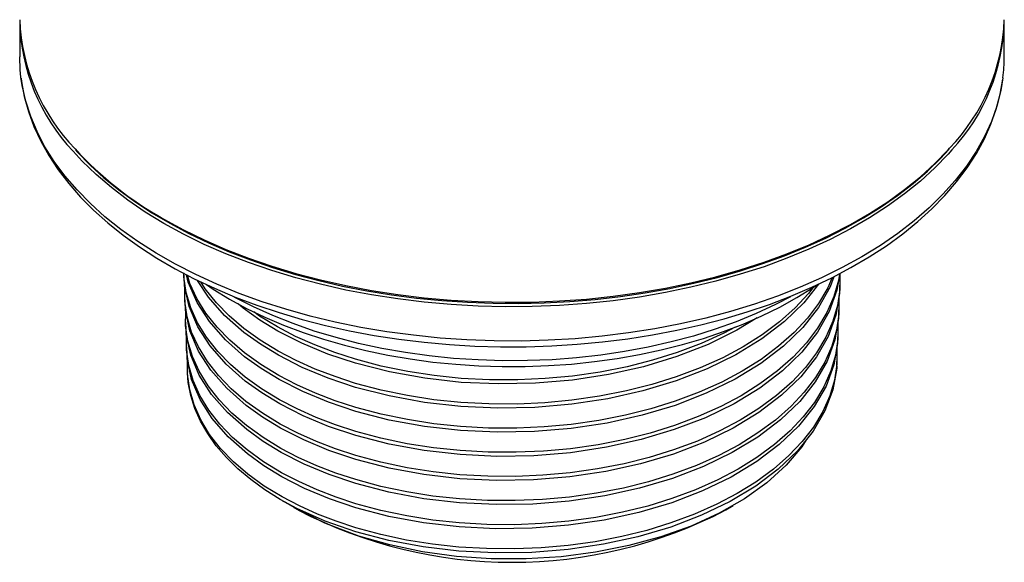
# Model space of a CAD drawing. Header units: inches. Extents: x 0 to 22, y 0 to 17.
# Tile 11 of 13: x 15.3 to 18.1, y 10.2 to 11.7. Entities that reach past the tile are written whole.
import ezdxf

# ---------------------------------------------------------------- set-up
doc = ezdxf.new("R2010")
doc.units = ezdxf.units.IN
doc.header["$LTSCALE"] = 2
doc.header["$MEASUREMENT"] = 0

msp = doc.modelspace()

# ---------------------------------------------------------------- linework, layer by layer
for p, q in [((15.3044, 11.7397), (15.3044, 11.6409)), ((18.1391, 11.6409), (18.1391, 11.7397)), ((15.7762, 11.0192), (15.7767, 11.0073)), ((17.6655, 10.9714), (17.666, 10.9832)), ((15.7789, 10.9482), (15.7794, 10.9363)), ((17.6628, 10.9004), (17.6632, 10.9122)), ((15.7816, 10.8772), (15.7821, 10.8654)), ((17.6601, 10.8294), (17.6605, 10.8413)), ((15.7844, 10.8063), (15.7848, 10.7944)), ((17.6573, 10.7584), (17.6578, 10.7703)), ((15.7871, 10.7353), (15.7872, 10.7328)), ((16.0606, 10.3632), (16.062, 10.3624)), ((17.337, 10.3367), (17.3589, 10.3493)), ((16.0941, 10.3438), (16.1065, 10.3367))]:
    msp.add_line(p, q)
at = {"flags": 128}
for points in [[(15.3081, 11.5825), (15.306, 11.6031), (15.3044, 11.6409)], [(18.1352, 11.58), (18.1291, 11.5437), (18.1176, 11.4991), (18.102, 11.455), (18.0822, 11.4114), (18.0582, 11.3684), (18.0301, 11.3264), (17.9981, 11.2852), (17.9623, 11.2452), (17.9226, 11.2063), (17.8793, 11.1688), (17.8325, 11.1327), (17.7823, 11.0981), (17.7289, 11.0652), (17.6724, 11.0341), (17.6131, 11.0048), (17.551, 10.9774), (17.4865, 10.952), (17.4196, 10.9288), (17.3505, 10.9077), (17.2796, 10.8888), (17.207, 10.8722), (17.1329, 10.8579), (17.0575, 10.846), (16.9812, 10.8366), (16.904, 10.8295), (16.8263, 10.825), (16.7483, 10.8229), (16.6702, 10.8233), (16.5922, 10.8262), (16.5147, 10.8315), (16.4378, 10.8393), (16.3617, 10.8496), (16.2867, 10.8622), (16.2131, 10.8772), (16.141, 10.8946), (16.0706, 10.9142), (16.0023, 10.936), (15.9361, 10.9599), (15.8723, 10.986), (15.8111, 11.014), (15.7527, 11.0439), (15.6972, 11.0756), (15.6448, 11.1091), (15.5957, 11.1441), (15.55, 11.1807), (15.5078, 11.2186), (15.4694, 11.2579), (15.4347, 11.2983), (15.404, 11.3398), (15.3772, 11.3821), (15.3546, 11.4253), (15.3361, 11.4691), (15.3218, 11.5134), (15.3117, 11.5581), (15.3081, 11.5825)], [(15.3086, 11.5793), (15.3096, 11.5696), (15.3177, 11.5261), (15.3297, 11.483), (15.3455, 11.4403), (15.365, 11.3981), (15.3882, 11.3566), (15.4151, 11.3158), (15.4456, 11.2759), (15.4797, 11.237), (15.5171, 11.1993), (15.5579, 11.1627), (15.6019, 11.1275), (15.6489, 11.0937), (15.6989, 11.0615), (15.7516, 11.0309), (15.807, 11.002), (15.8648, 10.9748), (15.925, 10.9495), (15.9873, 10.9261), (16.0515, 10.9046), (16.1176, 10.8851), (16.1853, 10.8677), (16.2544, 10.8524), (16.3248, 10.8392), (16.3962, 10.8282), (16.4685, 10.8194), (16.5415, 10.8128), (16.6149, 10.8084), (16.6887, 10.8063), (16.7625, 10.8064), (16.8362, 10.8088), (16.9097, 10.8134), (16.9826, 10.8202), (17.0548, 10.8293), (17.1261, 10.8405), (17.1963, 10.8539), (17.2653, 10.8694), (17.3328, 10.887), (17.3987, 10.9067), (17.4628, 10.9284), (17.5248, 10.952), (17.5848, 10.9775), (17.6424, 11.0049), (17.6975, 11.034), (17.75, 11.0648), (17.7997, 11.0972), (17.8466, 11.1312), (17.8903, 11.1667), (17.9309, 11.2035), (17.9681, 11.2416), (18.0019, 11.2809), (18.0322, 11.3211), (18.0588, 11.3624), (18.0817, 11.4043), (18.1008, 11.447), (18.1161, 11.4901), (18.1275, 11.5336), (18.1349, 11.5767)], [(17.9885, 11.3728), (17.9774, 11.3603), (17.9393, 11.3209), (17.8975, 11.2828), (17.8521, 11.2461), (17.8033, 11.2109), (17.7512, 11.1773), (17.696, 11.1454), (17.6378, 11.1154), (17.5768, 11.0872), (17.5132, 11.061), (17.4473, 11.0368), (17.3791, 11.0148), (17.3089, 10.995), (17.237, 10.9775), (17.1635, 10.9623), (17.0886, 10.9494), (17.0126, 10.9389), (16.9358, 10.9309), (16.8583, 10.9253), (16.7803, 10.9222), (16.7022, 10.9216), (16.6242, 10.9235), (16.5465, 10.9278), (16.4692, 10.9346), (16.3928, 10.9439), (16.3174, 10.9555), (16.2431, 10.9696), (16.1704, 10.986), (16.0993, 11.0047), (16.0301, 11.0256), (15.963, 11.0487), (15.8982, 11.0738), (15.8359, 11.101), (15.7763, 11.1302), (15.7196, 11.1612), (15.6659, 11.1939), (15.6154, 11.2283), (15.5683, 11.2643), (15.5247, 11.3017), (15.4847, 11.3404), (15.458, 11.3694)], [(15.4651, 11.3726), (15.4706, 11.3661), (15.5071, 11.3288), (15.5468, 11.2927), (15.5898, 11.2578), (15.6358, 11.2243), (15.6848, 11.1922), (15.7366, 11.1616), (15.7911, 11.1327), (15.8481, 11.1054), (15.9075, 11.0799), (15.969, 11.0563), (16.0326, 11.0345), (16.0981, 11.0147), (16.1653, 10.9969), (16.234, 10.9811), (16.304, 10.9675), (16.3751, 10.9559), (16.4472, 10.9466), (16.52, 10.9394), (16.5934, 10.9344), (16.6671, 10.9316), (16.7409, 10.9311), (16.8147, 10.9328), (16.8883, 10.9367), (16.9614, 10.9428), (17.0338, 10.9511), (17.1054, 10.9616), (17.176, 10.9743), (17.2454, 10.989), (17.3133, 11.0059), (17.3796, 11.0247), (17.4441, 11.0455), (17.5067, 11.0683), (17.5672, 11.0929), (17.6253, 11.1193), (17.681, 11.1475), (17.7341, 11.1773), (17.7845, 11.2086), (17.832, 11.2415), (17.8765, 11.2758), (17.9178, 11.3113), (17.9559, 11.3481), (17.9801, 11.3745)], [(15.7195, 11.1739), (15.7763, 11.1429), (15.8359, 11.1138), (15.8982, 11.0866), (15.963, 11.0614), (16.0301, 11.0383), (16.0993, 11.0174), (16.1703, 10.9987), (16.2431, 10.9824), (16.3173, 10.9683), (16.3928, 10.9566), (16.4692, 10.9474), (16.5464, 10.9406), (16.6242, 10.9362), (16.7022, 10.9344), (16.7803, 10.935), (16.8583, 10.9381), (16.9358, 10.9437), (17.0126, 10.9517), (17.0886, 10.9622), (17.1635, 10.975), (17.237, 10.9903), (17.309, 11.0078), (17.3791, 11.0276), (17.4473, 11.0496), (17.5133, 11.0738), (17.5769, 11.1), (17.6378, 11.1281), (17.696, 11.1582), (17.7513, 11.1901), (17.8034, 11.2237), (17.8522, 11.2589), (17.8976, 11.2956), (17.9394, 11.3337), (17.9775, 11.373), (17.9816, 11.3776)], [(17.6642, 11.0164), (17.6615, 10.997), (17.6484, 10.9513), (17.6283, 10.905), (17.6015, 10.8599), (17.5693, 10.8175), (17.5313, 10.7768), (17.4863, 10.7369), (17.4357, 10.6994), (17.3816, 10.6655), (17.3229, 10.6343), (17.2582, 10.6052), (17.1895, 10.5794), (17.1195, 10.5577), (17.0468, 10.5395), (16.9696, 10.5244), (16.8906, 10.5131), (16.8127, 10.506), (16.7341, 10.5026), (16.6532, 10.503), (16.5727, 10.5074), (16.4956, 10.5155), (16.4201, 10.5273), (16.3446, 10.5431), (16.2718, 10.5626), (16.2133, 10.5817), (16.1575, 10.6031), (16.1035, 10.6273), (16.0528, 10.6537), (16.001, 10.6852), (15.9537, 10.7192), (15.9116, 10.7552), (15.8748, 10.793), (15.8427, 10.8336), (15.8167, 10.8755), (15.7971, 10.9185), (15.7838, 10.9623), (15.7769, 11.0079), (15.7769, 11.0192)], [(17.6654, 11.0179), (17.6571, 10.969), (17.6347, 10.9075), (17.601, 10.848), (17.5561, 10.7912), (17.5005, 10.7374), (17.4353, 10.6876), (17.361, 10.6425), (17.2784, 10.6023), (17.1891, 10.5678), (17.0938, 10.5393), (16.9936, 10.5171), (16.8903, 10.5015), (16.7848, 10.4928), (16.6783, 10.4909), (16.5726, 10.4959), (16.4688, 10.5077), (16.3679, 10.5263), (16.2718, 10.5511), (16.1938, 10.5773), (16.1206, 10.6077), (16.0531, 10.642), (16.0012, 10.6736), (15.954, 10.7075), (15.8984, 10.7566), (15.8525, 10.8091), (15.8171, 10.8639), (15.7921, 10.9222), (15.7788, 10.9819), (15.7782, 11.0074)], [(17.6654, 11.0179), (17.6653, 10.9715), (17.6586, 10.9254), (17.6455, 10.8798), (17.6253, 10.8337), (17.5985, 10.7887), (17.5663, 10.7465), (17.5283, 10.7059), (17.4833, 10.6662), (17.4328, 10.6288), (17.3787, 10.595), (17.3201, 10.564), (17.2555, 10.535), (17.187, 10.5094), (17.1171, 10.4878), (17.0446, 10.4696), (16.9676, 10.4547), (16.8888, 10.4435), (16.811, 10.4364), (16.7327, 10.4331), (16.652, 10.4336), (16.5718, 10.4381), (16.4949, 10.4462), (16.4197, 10.458), (16.3444, 10.4739), (16.2719, 10.4934), (16.2139, 10.5123), (16.1585, 10.5336), (16.105, 10.5576), (16.0547, 10.5838), (16.003, 10.6153), (15.9556, 10.6493), (15.9136, 10.6853), (15.8768, 10.7232), (15.8448, 10.7638), (15.8189, 10.8057), (15.7994, 10.8486), (15.7863, 10.8923), (15.7795, 10.9377), (15.7796, 10.9782)], [(17.6482, 11.0079), (17.6377, 10.9789), (17.604, 10.9192), (17.5591, 10.8621), (17.5035, 10.8081), (17.4382, 10.7582), (17.3638, 10.7129), (17.2811, 10.6725), (17.1916, 10.6378), (17.0962, 10.6092), (16.9957, 10.5868), (16.8921, 10.5711), (16.7864, 10.5623), (16.6795, 10.5603), (16.5735, 10.5652), (16.4694, 10.577), (16.3682, 10.5955), (16.2717, 10.6203), (16.1931, 10.6467), (16.1192, 10.6774), (16.0512, 10.7119), (15.9993, 10.7435), (15.9521, 10.7774), (15.8965, 10.8265), (15.8505, 10.8789), (15.8149, 10.9337), (15.7897, 10.9921), (15.7849, 11.0135)], [(17.644, 11.0057), (17.6313, 10.9763), (17.6045, 10.9311), (17.5724, 10.8885), (17.5343, 10.8476), (17.4893, 10.8076), (17.4387, 10.77), (17.3845, 10.7359), (17.3257, 10.7046), (17.2608, 10.6754), (17.192, 10.6495), (17.1219, 10.6277), (17.049, 10.6093), (16.9716, 10.5941), (16.8924, 10.5827), (16.8143, 10.5755), (16.7355, 10.572), (16.6543, 10.5724), (16.5737, 10.5768), (16.4963, 10.5848), (16.4205, 10.5966), (16.3447, 10.6124), (16.2717, 10.6319), (16.2127, 10.651), (16.1564, 10.6726), (16.102, 10.6969), (16.0508, 10.7236), (15.9991, 10.755), (15.9518, 10.7891), (15.9096, 10.8251), (15.8727, 10.8629), (15.8406, 10.9034), (15.8145, 10.9453), (15.7947, 10.9884), (15.7874, 11.0122)], [(17.6646, 10.9714), (17.6648, 10.9596), (17.6542, 10.8974), (17.6318, 10.8361), (17.598, 10.7769), (17.553, 10.7202), (17.4974, 10.6666), (17.4323, 10.6171), (17.3581, 10.5721), (17.2757, 10.5321), (17.1865, 10.4977), (17.0915, 10.4694), (16.9915, 10.4473), (16.8885, 10.4319), (16.7833, 10.4233), (16.677, 10.4215), (16.5716, 10.4265), (16.4682, 10.4384), (16.3677, 10.457), (16.2719, 10.4818), (16.1946, 10.5078), (16.122, 10.5381), (16.055, 10.5721), (16.0031, 10.6037), (15.956, 10.6376), (15.9004, 10.6868), (15.8546, 10.7392), (15.8193, 10.7941), (15.7946, 10.8522), (15.7814, 10.9118), (15.7809, 10.9364)], [(17.6042, 10.9867), (17.5621, 10.9331), (17.5065, 10.8789), (17.4411, 10.8288), (17.3666, 10.7833), (17.2838, 10.7427), (17.1941, 10.7079), (17.0985, 10.6791), (16.9978, 10.6566), (16.894, 10.6408), (16.7879, 10.6318), (16.6807, 10.6298), (16.5744, 10.6346), (16.47, 10.6463), (16.3684, 10.6648), (16.2716, 10.6896), (16.1923, 10.7161), (16.1178, 10.747), (16.0492, 10.7818), (15.9973, 10.8134), (15.9501, 10.8473), (15.8945, 10.8964), (15.8484, 10.9487), (15.8167, 10.9974)], [(17.5879, 10.9761), (17.5754, 10.9595), (17.5374, 10.9185), (17.4923, 10.8784), (17.4416, 10.8406), (17.3873, 10.8064), (17.3285, 10.7749), (17.2635, 10.7456), (17.1946, 10.7195), (17.1243, 10.6976), (17.0512, 10.6791), (16.9737, 10.6638), (16.8943, 10.6523), (16.8159, 10.645), (16.7369, 10.6415), (16.6555, 10.6418), (16.5746, 10.6461), (16.497, 10.6541), (16.421, 10.6658), (16.3449, 10.6816), (16.2716, 10.7011), (16.2122, 10.7204), (16.1554, 10.7421), (16.1005, 10.7666), (16.0489, 10.7934), (15.9972, 10.8249), (15.9498, 10.8589), (15.9076, 10.8949), (15.8707, 10.9327), (15.8385, 10.9732), (15.8262, 10.9929)], [(15.8425, 10.9853), (15.8616, 10.9722), (15.9084, 10.9437), (15.9578, 10.9169), (16.0098, 10.8918), (16.0642, 10.8686), (16.1206, 10.8473), (16.1791, 10.8279), (16.2393, 10.8106), (16.3011, 10.7954), (16.3642, 10.7822), (16.4285, 10.7713), (16.4937, 10.7625), (16.5597, 10.7559), (16.6262, 10.7516), (16.6931, 10.7495), (16.76, 10.7496), (16.8268, 10.752), (16.8932, 10.7567), (16.9591, 10.7636), (17.0242, 10.7727), (17.0884, 10.784), (17.1513, 10.7974), (17.2129, 10.8129), (17.2728, 10.8305), (17.331, 10.8502), (17.3872, 10.8718), (17.4412, 10.8953), (17.4929, 10.9206), (17.542, 10.9477), (17.5885, 10.9765), (17.6011, 10.9853)], [(17.6627, 10.9471), (17.6625, 10.8998), (17.6557, 10.8538), (17.6425, 10.8084), (17.6223, 10.7624), (17.5954, 10.7176), (17.5632, 10.6754), (17.5252, 10.635), (17.4803, 10.5955), (17.4298, 10.5582), (17.3758, 10.5246), (17.3173, 10.4937), (17.2528, 10.4649), (17.1844, 10.4394), (17.1147, 10.4179), (17.0423, 10.3998), (16.9655, 10.3849), (16.8869, 10.3739), (16.8094, 10.3669), (16.7313, 10.3636), (16.6508, 10.3642), (16.5709, 10.3688), (16.4943, 10.3769), (16.4192, 10.3887), (16.3442, 10.4046), (16.272, 10.4241), (16.2145, 10.4429), (16.1596, 10.4641), (16.1065, 10.4879), (16.0566, 10.5139), (16.0049, 10.5454), (15.9576, 10.5794), (15.9155, 10.6155), (15.8788, 10.6533), (15.8469, 10.6939), (15.8212, 10.7359), (15.8018, 10.7787), (15.7888, 10.8223), (15.7822, 10.8676), (15.7824, 10.9074)], [(17.5233, 10.9505), (17.48, 10.928), (17.4248, 10.9022), (17.3669, 10.8785), (17.3066, 10.8568), (17.2441, 10.8373), (17.1797, 10.8201), (17.1135, 10.8051), (17.046, 10.7925), (16.9772, 10.7823), (16.9074, 10.7745), (16.837, 10.7692), (16.7662, 10.7664), (16.6951, 10.7661), (16.6242, 10.7683), (16.5537, 10.7729), (16.4837, 10.7801), (16.4147, 10.7897), (16.3468, 10.8017), (16.2803, 10.8161), (16.2154, 10.8328), (16.1524, 10.8517), (16.0915, 10.8729), (16.033, 10.8961), (15.9771, 10.9214), (15.9239, 10.9485), (15.9224, 10.9493)], [(17.4278, 10.8894), (17.3695, 10.8537), (17.2865, 10.813), (17.1967, 10.7779), (17.1008, 10.749), (16.9999, 10.7263), (16.8958, 10.7104), (16.7895, 10.7013), (16.682, 10.6992), (16.5753, 10.7039), (16.4706, 10.7156), (16.3687, 10.7341), (16.2715, 10.7589), (16.1915, 10.7855), (16.1165, 10.8166), (16.0473, 10.8517), (15.9954, 10.8833), (15.9482, 10.9172), (15.9336, 10.93)], [(17.6618, 10.9004), (17.6621, 10.8878), (17.6513, 10.8259), (17.6288, 10.7648), (17.5949, 10.7057), (17.55, 10.6492), (17.4944, 10.5958), (17.4294, 10.5465), (17.3553, 10.5017), (17.273, 10.4619), (17.184, 10.4277), (17.0892, 10.3995), (16.9894, 10.3776), (16.8866, 10.3623), (16.7817, 10.3538), (16.6758, 10.3521), (16.5707, 10.3572), (16.4676, 10.3691), (16.3674, 10.3877), (16.272, 10.4125), (16.1953, 10.4384), (16.1233, 10.4685), (16.0569, 10.5022), (16.005, 10.5338), (15.9579, 10.5678), (15.9024, 10.6169), (15.8567, 10.6694), (15.8215, 10.7243), (15.797, 10.7823), (15.784, 10.8417), (15.7836, 10.8654)], [(17.3647, 10.8631), (17.3312, 10.8452), (17.2662, 10.8157), (17.1971, 10.7896), (17.1267, 10.7675), (17.0534, 10.7489), (16.9757, 10.7335), (16.8961, 10.722), (16.8175, 10.7146), (16.7383, 10.7109), (16.6567, 10.7112), (16.5755, 10.7155), (16.4977, 10.7234), (16.4214, 10.7351), (16.3451, 10.7509), (16.2715, 10.7704), (16.2116, 10.7898), (16.1543, 10.8116), (16.0989, 10.8363), (16.047, 10.8633), (15.9952, 10.8948), (15.9781, 10.9071)], [(17.66, 10.8758), (17.66, 10.8754), (17.6597, 10.8281), (17.6529, 10.7822), (17.6396, 10.7369), (17.6193, 10.6911), (17.5924, 10.6464), (17.5602, 10.6044), (17.5222, 10.5641), (17.4773, 10.5247), (17.4269, 10.4877), (17.373, 10.4542), (17.3146, 10.4234), (17.2502, 10.3947), (17.1819, 10.3693), (17.1124, 10.348), (17.0401, 10.33), (16.9635, 10.3152), (16.8851, 10.3043), (16.8078, 10.2974), (16.7299, 10.2942), (16.6496, 10.2948), (16.57, 10.2994), (16.4936, 10.3076), (16.4188, 10.3195), (16.344, 10.3353), (16.272, 10.3548), (16.2151, 10.3736), (16.1607, 10.3946), (16.108, 10.4182), (16.0585, 10.444), (16.0068, 10.4755), (15.9595, 10.5095), (15.9175, 10.5456), (15.8809, 10.5835), (15.849, 10.6241), (15.8234, 10.6661), (15.8042, 10.7088), (15.7913, 10.7522), (15.7848, 10.7974), (15.7851, 10.8366)], [(17.6591, 10.8294), (17.6593, 10.8161), (17.6484, 10.7543), (17.6258, 10.6934), (17.5919, 10.6345), (17.5469, 10.5782), (17.4914, 10.525), (17.4264, 10.4759), (17.3524, 10.4313), (17.2703, 10.3916), (17.1815, 10.3576), (17.0869, 10.3296), (16.9873, 10.3078), (16.8848, 10.2927), (16.7802, 10.2843), (16.6745, 10.2827), (16.5698, 10.2878), (16.467, 10.2998), (16.3672, 10.3184), (16.2721, 10.3433), (16.1961, 10.369), (16.1247, 10.3988), (16.0588, 10.4323), (16.007, 10.4639), (15.9599, 10.4979), (15.9044, 10.547), (15.8588, 10.5995), (15.8237, 10.6545), (15.7994, 10.7123), (15.7866, 10.7715), (15.7863, 10.7944)], [(17.6572, 10.8045), (17.6574, 10.8035), (17.657, 10.7563), (17.65, 10.7106), (17.6366, 10.6654), (17.6163, 10.6197), (17.5894, 10.5752), (17.5571, 10.5334), (17.5191, 10.4933), (17.4743, 10.454), (17.4239, 10.4171), (17.3701, 10.3837), (17.3118, 10.3531), (17.2475, 10.3245), (17.1794, 10.2993), (17.11, 10.2781), (17.0379, 10.2602), (16.9615, 10.2455), (16.8833, 10.2347), (16.8062, 10.2279), (16.7285, 10.2247), (16.6485, 10.2254), (16.569, 10.2301), (16.4929, 10.2383), (16.4184, 10.2502), (16.3439, 10.2661), (16.2721, 10.2856), (16.2157, 10.3042), (16.1617, 10.3251), (16.1095, 10.3485), (16.0604, 10.3741), (16.0087, 10.4056), (15.9615, 10.4397), (15.9195, 10.4757), (15.8829, 10.5136), (15.8512, 10.5543), (15.8256, 10.5963), (15.8066, 10.6389), (15.7939, 10.6822), (15.7875, 10.7273), (15.7879, 10.7657)], [(17.6563, 10.7584), (17.6565, 10.7443), (17.6455, 10.6827), (17.6228, 10.622), (17.5889, 10.5633), (17.5439, 10.5072), (17.4884, 10.4542), (17.4234, 10.4053), (17.3496, 10.3609), (17.2675, 10.3214), (17.1789, 10.2876), (17.0845, 10.2598), (16.9852, 10.2381), (16.883, 10.223), (16.7786, 10.2148), (16.6733, 10.2132), (16.5689, 10.2185), (16.4664, 10.2305), (16.3669, 10.2492), (16.2721, 10.274), (16.1838, 10.3046), (16.1022, 10.3406)], [(16.1022, 10.3406), (16.0547, 10.3666), (16.0105, 10.3945), (15.9698, 10.4241), (15.9328, 10.4552), (15.8996, 10.4878), (15.8705, 10.5217), (15.8456, 10.5566), (15.8249, 10.5925), (15.8087, 10.6291), (15.7969, 10.6662), (15.7896, 10.7038), (15.7872, 10.7328)], [(17.569, 10.5386), (17.5566, 10.5186), (17.511, 10.4652), (17.4554, 10.4149), (17.3908, 10.3686), (17.3179, 10.3271), (17.2373, 10.2904), (17.1505, 10.2593), (17.0586, 10.2341), (16.9622, 10.215), (16.8632, 10.2022), (16.7629, 10.1961), (16.6618, 10.1965), (16.5619, 10.2033), (16.4645, 10.2167), (16.3702, 10.2363), (16.2808, 10.2618), (16.1826, 10.2992), (16.0942, 10.3438), (16.0813, 10.3519)], [(16.1022, 10.3406), (16.0621, 10.3623), (16.062, 10.3624)]]:
    msp.add_lwpolyline(points, dxfattribs=at)
for centre, radius, start, end in [((15.872, 11.7706), 0.568, 182.3289, 224.0503), ((15.868, 11.7561), 0.5637, 181.2738, 223.3274), ((17.5753, 11.7691), 0.5643, 316.0558, 357.8015), ((17.5759, 11.7562), 0.5633, 317.098, 358.7179), ((17.6643, 11.641), 0.4748, 352.6192, 359.9912), ((16.226, 12.0795), 1.0376, 222.7178, 240.7804), ((16.7218, 11.5188), 1.3327, 242.5102, 297.4952)]:
    msp.add_arc(centre, radius, start, end)

doc.saveas('drawing.dxf')
